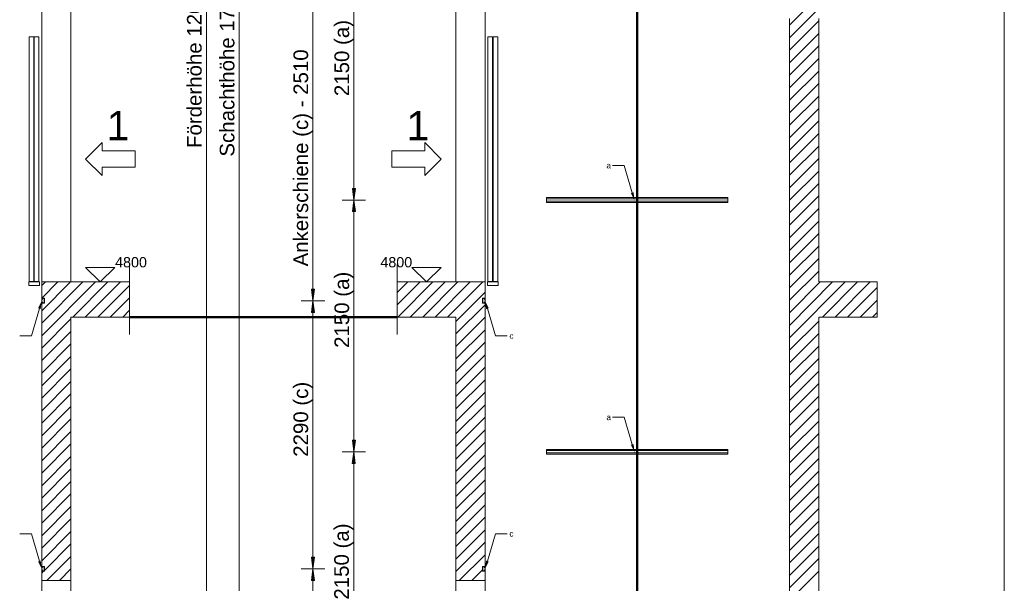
# Model space of a CAD drawing. Extents: x 244 to 994, y 7 to 427.
# Tile 21 of 35: x 551 to 663, y 188 to 253. Entities that reach past the tile are written whole.
import ezdxf
from ezdxf.lldxf.tags import DXFTag

# ---------------------------------------------------------------- set-up
doc = ezdxf.new("R2010")
doc.units = 0
doc.layers.get('0').update_dxf_attribs({"lineweight": 5})
doc.layers.add('4', color=9, linetype='STRICHPUNKT2', lineweight=5, true_color=0x808080)
doc.layers.add('8_Schraffur', color=9, linetype='Continuous', lineweight=5, true_color=0x808080)
doc.layers.add('9', color=7, linetype='Continuous', lineweight=5)
doc.layers.add('_3d_View_', color=7, linetype='Continuous')
doc.layers.add('X_Geometrie', color=3, linetype='Continuous', lineweight=50, true_color=0x00ff00, plot=False)
doc.styles.get("Standard").update_dxf_attribs({"font": 'arial.ttf'})
tags = doc.linetypes.add('fein_strichliert', pattern=[4, 1, -2, 1]).pattern_tags.tags
tags[8:9] = [DXFTag(74, 4), DXFTag(75, 0), DXFTag(340, '0'), DXFTag(46, 0.0), DXFTag(50, 0.0), DXFTag(44, 0.0), DXFTag(45, 0.0)]
tags[6:7] = [DXFTag(74, 4), DXFTag(75, 0), DXFTag(340, '0'), DXFTag(46, 0.0), DXFTag(50, 0.0), DXFTag(44, 0.0), DXFTag(45, 0.0)]
tags[4:5] = [DXFTag(74, 4), DXFTag(75, 0), DXFTag(340, '0'), DXFTag(46, 0.0), DXFTag(50, 0.0), DXFTag(44, 0.0), DXFTag(45, 0.0)]
tags = doc.linetypes.add('STRICHPUNKT2', pattern=[12.7, 6.35, -3.175, 0, -3.175]).pattern_tags.tags
tags[10:11] = [DXFTag(74, 4), DXFTag(75, 0), DXFTag(340, '0'), DXFTag(46, 0.0), DXFTag(50, 0.0), DXFTag(44, 0.0), DXFTag(45, 0.0)]
tags[8:9] = [DXFTag(74, 4), DXFTag(75, 0), DXFTag(340, '0'), DXFTag(46, 0.0), DXFTag(50, 0.0), DXFTag(44, 0.0), DXFTag(45, 0.0)]
tags[6:7] = [DXFTag(74, 4), DXFTag(75, 0), DXFTag(340, '0'), DXFTag(46, 0.0), DXFTag(50, 0.0), DXFTag(44, 0.0), DXFTag(45, 0.0)]
tags[4:5] = [DXFTag(74, 4), DXFTag(75, 0), DXFTag(340, '0'), DXFTag(46, 0.0), DXFTag(50, 0.0), DXFTag(44, 0.0), DXFTag(45, 0.0)]

# ---------------------------------------------------------------- blocks, each defined once
blk = doc.blocks.new('Schraffur-A05LDZLBBH', base_point=(594.04, 188.68))
at = {"color": 0, "lineweight": -2}
for p, q in [((594.04, 220.06), (596.65, 222.68)), ((595.5, 218.68), (599.5, 222.68)), ((598.35, 218.68), (602.35, 222.68)), ((600.7, 218.18), (604.04, 221.51)), ((600.7, 215.33), (604.04, 218.67)), ((600.7, 212.49), (604.04, 215.82)), ((600.7, 209.64), (604.04, 212.97)), ((600.7, 206.79), (604.04, 210.13)), ((600.7, 203.94), (604.04, 207.28)), ((600.7, 201.1), (604.04, 204.43)), ((600.7, 198.25), (604.04, 201.58)), ((600.7, 195.4), (604.04, 198.74)), ((600.7, 192.56), (604.04, 195.89)), ((600.7, 189.71), (604.04, 193.04)), ((602.52, 188.68), (603.73, 189.89))]:
    blk.add_line(p, q, dxfattribs=at)
at = {"color": 0, "linetype": 'fein_strichliert', "lineweight": -2, "ltscale": 0.13}
for p, q in [((594.04, 221.48), (595.23, 222.68)), ((594.08, 218.68), (598.08, 222.68)), ((596.93, 218.68), (600.93, 222.68)), ((599.77, 218.68), (603.77, 222.68)), ((600.7, 216.76), (604.04, 220.09)), ((600.7, 213.91), (604.04, 217.24)), ((600.7, 211.06), (604.04, 214.4)), ((600.7, 208.22), (604.04, 211.55)), ((600.7, 205.37), (604.04, 208.7)), ((600.7, 202.52), (604.04, 205.85)), ((600.7, 199.67), (604.04, 203.01)), ((600.7, 196.83), (604.04, 200.16)), ((600.7, 193.98), (604.04, 197.31)), ((600.7, 191.13), (604.04, 194.47)), ((601.09, 188.68), (604.04, 191.62)), ((603.94, 188.68), (604.04, 188.77))]:
    blk.add_line(p, q, dxfattribs=at)
blk = doc.blocks.new('Schraffur-A05LDZLDBH', base_point=(594.05, 136.01))
at = {"color": 0, "linetype": 'fein_strichliert', "lineweight": -2, "ltscale": 0.13}
for p, q in [((638.7, 251.91), (642.04, 255.24)), ((638.7, 249.06), (642.04, 252.4)), ((638.7, 246.22), (642.04, 249.55)), ((638.7, 243.37), (642.04, 246.7)), ((638.7, 240.52), (642.04, 243.85)), ((638.7, 237.67), (642.04, 241.01)), ((638.7, 234.83), (642.04, 238.16)), ((638.7, 231.98), (642.04, 235.31)), ((638.7, 229.13), (642.04, 232.47)), ((638.7, 226.28), (642.04, 229.62)), ((638.7, 223.44), (642.04, 226.77)), ((638.7, 220.59), (642.04, 223.92)), ((638.7, 217.74), (643.63, 222.68)), ((642.48, 218.68), (646.48, 222.68)), ((645.33, 218.68), (648.7, 222.05)), ((648.18, 218.68), (648.7, 219.2)), ((638.7, 214.9), (642.04, 218.23)), ((638.7, 212.05), (642.04, 215.38)), ((638.7, 209.2), (642.04, 212.53)), ((638.7, 206.35), (642.04, 209.69)), ((638.7, 203.51), (642.04, 206.84)), ((638.7, 200.66), (642.04, 203.99)), ((638.7, 197.81), (642.04, 201.15)), ((638.7, 194.96), (642.04, 198.3)), ((638.7, 192.12), (642.04, 195.45)), ((638.7, 189.27), (642.04, 192.6)), ((638.7, 186.42), (642.04, 189.76))]:
    blk.add_line(p, q, dxfattribs=at)
at = {"color": 0, "lineweight": -2}
for p, q in [((638.7, 250.49), (642.04, 253.82)), ((638.7, 247.64), (642.04, 250.97)), ((638.7, 244.79), (642.04, 248.13)), ((638.7, 241.94), (642.04, 245.28)), ((638.7, 239.1), (642.04, 242.43)), ((638.7, 236.25), (642.04, 239.58)), ((638.7, 233.4), (642.04, 236.74)), ((638.7, 230.56), (642.04, 233.89)), ((638.7, 227.71), (642.04, 231.04)), ((638.7, 224.86), (642.04, 228.19)), ((638.7, 222.01), (642.04, 225.35)), ((638.7, 216.32), (645.06, 222.68)), ((638.7, 219.17), (642.21, 222.68)), ((643.91, 218.68), (647.91, 222.68)), ((646.75, 218.68), (648.7, 220.62)), ((638.7, 213.47), (642.04, 216.81)), ((638.7, 210.62), (642.04, 213.96)), ((638.7, 207.78), (642.04, 211.11)), ((638.7, 204.93), (642.04, 208.26)), ((638.7, 202.08), (642.04, 205.42)), ((638.7, 199.24), (642.04, 202.57)), ((638.7, 196.39), (642.04, 199.72)), ((638.7, 193.54), (642.04, 196.87)), ((638.7, 190.69), (642.04, 194.03)), ((638.7, 187.85), (642.04, 191.18))]:
    blk.add_line(p, q, dxfattribs=at)
blk = doc.blocks.new('Schraffur-A05LDZLRBH', base_point=(553.53, 188.68))
at = {"color": 0, "lineweight": -2}
for p, q in [((553.53, 216.56), (559.64, 222.68)), ((553.53, 219.41), (556.79, 222.68)), ((553.53, 222.26), (553.95, 222.68)), ((558.49, 218.68), (562.49, 222.68)), ((561.33, 218.68), (563.53, 220.87)), ((553.53, 213.72), (556.86, 217.05)), ((553.53, 210.87), (556.86, 214.2)), ((553.53, 208.02), (556.86, 211.35)), ((553.53, 205.17), (556.86, 208.51)), ((553.53, 202.33), (556.86, 205.66)), ((553.53, 199.48), (556.86, 202.81)), ((553.53, 196.63), (556.86, 199.97)), ((553.53, 193.78), (556.86, 197.12)), ((553.53, 190.94), (556.86, 194.27)), ((554.11, 188.68), (556.86, 191.42))]:
    blk.add_line(p, q, dxfattribs=at)
at = {"color": 0, "linetype": 'fein_strichliert', "lineweight": -2, "ltscale": 0.13}
for p, q in [((553.53, 217.99), (558.22, 222.68)), ((553.53, 220.83), (555.37, 222.68)), ((557.06, 218.68), (561.06, 222.68)), ((559.91, 218.68), (563.53, 222.29)), ((562.76, 218.68), (563.53, 219.45)), ((553.53, 215.14), (556.86, 218.47)), ((553.53, 212.29), (556.86, 215.63)), ((553.53, 209.45), (556.86, 212.78)), ((553.53, 206.6), (556.86, 209.93)), ((553.53, 203.75), (556.86, 207.08)), ((553.53, 200.9), (556.86, 204.24)), ((553.53, 198.06), (556.86, 201.39)), ((553.53, 195.21), (556.86, 198.54)), ((553.53, 192.36), (556.86, 195.69)), ((553.83, 189.82), (556.86, 192.85)), ((553.53, 189.51), (553.75, 189.74)), ((555.54, 188.68), (556.86, 190))]:
    blk.add_line(p, q, dxfattribs=at)
blk = doc.blocks.new('Einzeiliger Text-A05LDZNXBH', base_point=(561.89, 224.34))
at = {"color": 0, "lineweight": -2, "insert": (561.89, 225.51), "char_height": 1.1667, "attachment_point": 1}
blk.add_mtext('{\\fArial Unicode MS;4800}', dxfattribs=at)
blk = doc.blocks.new('Einzeiliger Text-A05LDZNZBH', base_point=(560.92, 238.82))
at = {"color": 0, "lineweight": -2, "insert": (560.92, 242.15), "char_height": 3.3333, "attachment_point": 1}
blk.add_mtext('{\\fArial Unicode MS;1}', dxfattribs=at)
blk = doc.blocks.new('Blockreferenz-A05LDZOBBH', base_point=(563.53, 216.68))
at = {"layer": '4', "linetype": 'STRICHPUNKT2', "lineweight": -2, "ltscale": 0.13}
blk.add_line((563.53, 224.68), (563.53, 216.68), dxfattribs=at)
blk = doc.blocks.new('Blockreferenz-A05LDZOFBH', base_point=(558.53, 234.8))
at = {"color": 0, "linetype": 'ByBlock', "lineweight": -2, "ltscale": 0.13}
for p, q in [((558.53, 236.68), (560.4, 238.55)), ((560.4, 237.61), (560.4, 238.55)), ((558.53, 236.68), (560.4, 234.8)), ((560.4, 237.61), (564.16, 237.61)), ((564.16, 235.74), (564.16, 237.61)), ((560.4, 235.74), (564.16, 235.74)), ((560.4, 235.74), (560.4, 234.8))]:
    blk.add_line(p, q, dxfattribs=at)
blk = doc.blocks.new('Blockreferenz-A05LDZOHBH', base_point=(558.53, 222.68))
at = {"color": 0, "linetype": 'ByBlock', "lineweight": -2, "ltscale": 0.13}
for p, q in [((561.86, 224.34), (558.53, 224.34)), ((558.53, 224.34), (560.19, 222.68)), ((560.19, 222.68), (561.86, 224.34))]:
    blk.add_line(p, q, dxfattribs=at)
blk = doc.blocks.new('Blockreferenz-A05LDZORBH', base_point=(553.53, 220.27))
at = {"color": 0, "linetype": 'ByBlock', "lineweight": -2, "ltscale": 0.13}
for p, q in [((553.53, 220.82), (553.53, 220.81)), ((553.53, 220.82), (553.83, 220.82)), ((553.82, 220.81), (553.53, 220.81)), ((553.53, 220.81), (553.53, 220.66)), ((553.53, 220.66), (553.53, 220.42)), ((553.53, 220.66), (553.61, 220.66)), ((553.61, 220.42), (553.53, 220.42)), ((553.53, 220.42), (553.53, 220.28)), ((553.53, 220.28), (553.53, 220.27)), ((553.53, 220.28), (553.82, 220.28)), ((553.83, 220.27), (553.53, 220.27)), ((553.61, 220.66), (553.56, 220.78)), ((553.56, 220.78), (553.79, 220.78)), ((553.56, 220.31), (553.61, 220.42)), ((553.79, 220.31), (553.56, 220.31)), ((553.79, 220.78), (553.79, 220.31)), ((553.82, 220.28), (553.82, 220.81)), ((553.83, 220.82), (553.83, 220.27))]:
    blk.add_line(p, q, dxfattribs=at)
blk = doc.blocks.new('Blockreferenz-A05LDZOTBH', base_point=(553.53, 189.74))
at = {"color": 0, "linetype": 'ByBlock', "lineweight": -2, "ltscale": 0.13}
for p, q in [((553.53, 190.28), (553.53, 190.28)), ((553.53, 190.28), (553.83, 190.28)), ((553.82, 190.28), (553.53, 190.28)), ((553.53, 190.28), (553.53, 190.13)), ((553.53, 190.13), (553.53, 189.89)), ((553.53, 190.13), (553.61, 190.13)), ((553.61, 189.89), (553.53, 189.89)), ((553.53, 189.89), (553.53, 189.74)), ((553.83, 189.74), (553.53, 189.74)), ((553.53, 189.74), (553.53, 189.74)), ((553.53, 189.74), (553.82, 189.74)), ((553.61, 190.13), (553.56, 190.24)), ((553.56, 190.24), (553.79, 190.24)), ((553.56, 189.78), (553.61, 189.89)), ((553.79, 189.78), (553.56, 189.78)), ((553.79, 190.24), (553.79, 189.78)), ((553.82, 189.74), (553.82, 190.28)), ((553.83, 190.28), (553.83, 189.74))]:
    blk.add_line(p, q, dxfattribs=at)
blk = doc.blocks.new('Blockreferenz-A05LDZOZBH', base_point=(552.05, 222.28))
at = {"color": 0, "linetype": 'ByBlock', "lineweight": -2, "ltscale": 0.13}
for p, q in [((552.62, 250.61), (552.09, 250.61)), ((552.09, 250.61), (552.09, 222.74)), ((552.62, 222.74), (552.62, 250.61)), ((553.21, 250.61), (552.67, 250.61)), ((552.67, 250.61), (552.67, 222.74)), ((553.21, 222.74), (553.21, 250.61)), ((553.26, 222.68), (552.05, 222.68)), ((552.05, 222.68), (552.05, 222.28)), ((552.05, 222.28), (553.26, 222.28)), ((552.09, 222.74), (552.62, 222.74)), ((552.67, 222.74), (553.21, 222.74)), ((553.26, 222.28), (553.26, 222.68))]:
    blk.add_line(p, q, dxfattribs=at)
blk = doc.blocks.new('Blockreferenz-A05LDZPVBH', base_point=(611.04, 203.08))
at = {"color": 0, "linetype": 'ByBlock', "lineweight": -2, "ltscale": 0.13}
for p, q in [((611.04, 203.61), (611.04, 203.47)), ((631.7, 203.61), (611.04, 203.61)), ((611.04, 203.47), (611.04, 203.22)), ((611.04, 203.47), (631.7, 203.47)), ((611.04, 203.22), (611.04, 203.08)), ((631.7, 203.22), (611.04, 203.22)), ((611.04, 203.08), (631.7, 203.08)), ((631.7, 203.47), (631.7, 203.61)), ((631.7, 203.22), (631.7, 203.47)), ((631.7, 203.08), (631.7, 203.22))]:
    blk.add_line(p, q, dxfattribs=at)
blk = doc.blocks.new('Blockreferenz-A05LDZPXBH', base_point=(611.04, 231.74))
at = {"color": 0, "linetype": 'ByBlock', "lineweight": -2, "ltscale": 0.13}
for p, q in [((611.04, 232.28), (611.04, 232.13)), ((631.7, 232.28), (611.04, 232.28)), ((631.7, 232.13), (631.7, 232.28)), ((611.04, 232.13), (611.04, 231.89)), ((611.04, 232.13), (631.7, 232.13)), ((611.04, 231.89), (611.04, 231.74)), ((631.7, 231.89), (611.04, 231.89)), ((611.04, 231.74), (631.7, 231.74)), ((631.7, 231.89), (631.7, 232.13)), ((631.7, 231.74), (631.7, 231.89))]:
    blk.add_line(p, q, dxfattribs=at)
blk = doc.blocks.new('MText-A05LDZQHBH', base_point=(617.86, 235.61))
at = {"color": 0, "linetype": 'ByBlock', "lineweight": -2, "ltscale": 0.13, "insert": (617.86, 236.28), "char_height": 0.6667, "attachment_point": 1}
blk.add_mtext('{\\fArial Unicode MS;a}', dxfattribs=at)
blk = doc.blocks.new('MText-A05LDZQNBH', base_point=(617.86, 206.95))
at = {"color": 0, "linetype": 'ByBlock', "lineweight": -2, "ltscale": 0.13, "insert": (617.86, 207.61), "char_height": 0.6667, "attachment_point": 1}
blk.add_mtext('{\\fArial Unicode MS;a}', dxfattribs=at)
blk = doc.blocks.new('Konstruktionshilfslinie-A05LDZQXBH', base_point=(621.37, 112.93))
at = {"color": 0, "linetype": 'ByBlock', "lineweight": -2, "ltscale": 0.5}
blk.add_line((621.37, 414.66), (621.37, 112.93), dxfattribs=at)
blk = doc.blocks.new('Einzeiliger Text-A05LDZR7BH', base_point=(592.11, 224.34))
at = {"color": 0, "lineweight": -2, "insert": (592.11, 225.51), "char_height": 1.1667, "attachment_point": 1}
blk.add_mtext('{\\fArial Unicode MS;4800}', dxfattribs=at)
blk = doc.blocks.new('Einzeiliger Text-A05LDZR9BH', base_point=(595.09, 238.82))
at = {"color": 0, "lineweight": -2, "insert": (595.09, 242.15), "char_height": 3.3333, "attachment_point": 1}
blk.add_mtext('{\\fArial Unicode MS;1}', dxfattribs=at)
blk = doc.blocks.new('MText-A05LDZRFBH', base_point=(606.81, 193.68))
at = {"color": 0, "linetype": 'ByBlock', "lineweight": -2, "ltscale": 0.13, "insert": (606.81, 194.35), "char_height": 0.6667, "attachment_point": 1}
blk.add_mtext('{\\fArial Unicode MS;c}', dxfattribs=at)
blk = doc.blocks.new('MText-A05LDZRJBH', base_point=(606.81, 216.21))
at = {"color": 0, "linetype": 'ByBlock', "lineweight": -2, "ltscale": 0.13, "insert": (606.81, 216.88), "char_height": 0.6667, "attachment_point": 1}
blk.add_mtext('{\\fArial Unicode MS;c}', dxfattribs=at)
blk = doc.blocks.new('Blockreferenz-A05LDZRLBH', base_point=(594.04, 216.68))
at = {"layer": '4', "linetype": 'STRICHPUNKT2', "lineweight": -2, "ltscale": 0.13}
blk.add_line((594.04, 224.68), (594.04, 216.68), dxfattribs=at)
blk = doc.blocks.new('Blockreferenz-A05LDZRPBH', base_point=(593.41, 234.8))
at = {"color": 0, "linetype": 'ByBlock', "lineweight": -2, "ltscale": 0.13}
for p, q in [((597.16, 237.61), (597.16, 238.55)), ((599.04, 236.68), (597.16, 238.55)), ((593.41, 235.74), (593.41, 237.61)), ((597.16, 237.61), (593.41, 237.61)), ((599.04, 236.68), (597.16, 234.8)), ((597.16, 235.74), (593.41, 235.74)), ((597.16, 235.74), (597.16, 234.8))]:
    blk.add_line(p, q, dxfattribs=at)
blk = doc.blocks.new('Blockreferenz-A05LDZRRBH', base_point=(595.7, 222.68))
at = {"color": 0, "linetype": 'ByBlock', "lineweight": -2, "ltscale": 0.13}
for p, q in [((595.7, 224.34), (599.04, 224.34)), ((597.37, 222.68), (595.7, 224.34)), ((599.04, 224.34), (597.37, 222.68))]:
    blk.add_line(p, q, dxfattribs=at)
blk = doc.blocks.new('Blockreferenz-A05LDZRZBH', base_point=(603.73, 220.27))
at = {"color": 0, "linetype": 'ByBlock', "lineweight": -2, "ltscale": 0.13}
for p, q in [((604.04, 220.82), (603.73, 220.82)), ((603.73, 220.82), (603.73, 220.27)), ((603.73, 220.27), (604.04, 220.27)), ((603.74, 220.28), (603.74, 220.81)), ((603.74, 220.81), (604.04, 220.81)), ((604.04, 220.28), (603.74, 220.28)), ((603.78, 220.78), (603.78, 220.31)), ((604, 220.78), (603.78, 220.78)), ((603.78, 220.31), (604, 220.31)), ((603.96, 220.66), (604, 220.78)), ((604.04, 220.66), (603.96, 220.66)), ((603.96, 220.42), (604.04, 220.42)), ((604, 220.31), (603.96, 220.42)), ((604.04, 220.82), (604.04, 220.81)), ((604.04, 220.81), (604.04, 220.66)), ((604.04, 220.66), (604.04, 220.42)), ((604.04, 220.42), (604.04, 220.28)), ((604.04, 220.28), (604.04, 220.27))]:
    blk.add_line(p, q, dxfattribs=at)
blk = doc.blocks.new('Blockreferenz-A05LDZS1BH', base_point=(603.73, 189.74))
at = {"color": 0, "linetype": 'ByBlock', "lineweight": -2, "ltscale": 0.13}
for p, q in [((604.04, 190.28), (603.73, 190.28)), ((603.73, 190.28), (603.73, 189.74)), ((603.73, 189.74), (604.04, 189.74)), ((603.74, 189.74), (603.74, 190.28)), ((603.74, 190.28), (604.04, 190.28)), ((604.04, 189.74), (603.74, 189.74)), ((603.78, 190.24), (603.78, 189.78)), ((604, 190.24), (603.78, 190.24)), ((603.78, 189.78), (604, 189.78)), ((603.96, 190.13), (604, 190.24)), ((604.04, 190.13), (603.96, 190.13)), ((603.96, 189.89), (604.04, 189.89)), ((604, 189.78), (603.96, 189.89)), ((604.04, 190.28), (604.04, 190.28)), ((604.04, 190.28), (604.04, 190.13)), ((604.04, 190.13), (604.04, 189.89)), ((604.04, 189.89), (604.04, 189.74)), ((604.04, 189.74), (604.04, 189.74))]:
    blk.add_line(p, q, dxfattribs=at)
blk = doc.blocks.new('Blockreferenz-A05LDZS7BH', base_point=(604.3, 222.28))
at = {"color": 0, "linetype": 'ByBlock', "lineweight": -2, "ltscale": 0.13}
for p, q in [((604.36, 222.74), (604.36, 250.61)), ((604.36, 250.61), (604.89, 250.61)), ((604.89, 250.61), (604.89, 222.74)), ((604.94, 222.74), (604.94, 250.61)), ((604.94, 250.61), (605.48, 250.61)), ((605.48, 250.61), (605.48, 222.74)), ((604.3, 222.28), (604.3, 222.68)), ((604.3, 222.68), (605.52, 222.68)), ((605.52, 222.28), (604.3, 222.28)), ((604.89, 222.74), (604.36, 222.74)), ((605.48, 222.74), (604.94, 222.74)), ((605.52, 222.68), (605.52, 222.28))]:
    blk.add_line(p, q, dxfattribs=at)
blk = doc.blocks.new('Polygon-A05LDZU5BH', base_point=(584.26, 219.22))
at = {"color": 0, "linetype": 'ByBlock', "lineweight": -2, "ltscale": 0.13}
blk.add_solid([(584.43, 220.54), (584.61, 219.22), (584.26, 219.22)], dxfattribs=at)
blk = doc.blocks.new('Polygon-A05LDZULBH', base_point=(584.26, 190.01))
at = {"color": 0, "linetype": 'ByBlock', "lineweight": -2, "ltscale": 0.13}
blk.add_solid([(584.43, 190.01), (584.26, 191.33), (584.61, 191.33)], dxfattribs=at)
blk = doc.blocks.new('Polygon-A05LDZURBH', base_point=(584.26, 220.54))
at = {"color": 0, "linetype": 'ByBlock', "lineweight": -2, "ltscale": 0.13}
blk.add_solid([(584.43, 220.54), (584.26, 221.86), (584.61, 221.86)], dxfattribs=at)
blk = doc.blocks.new('Polygon-A05LDZUVBH', base_point=(588.9, 202.02))
at = {"color": 0, "linetype": 'ByBlock', "lineweight": -2, "ltscale": 0.13}
blk.add_solid([(589.07, 203.34), (589.25, 202.02), (588.9, 202.02)], dxfattribs=at)
blk = doc.blocks.new('Polygon-A05LDZV9BH', base_point=(588.92, 230.69))
at = {"color": 0, "linetype": 'ByBlock', "lineweight": -2, "ltscale": 0.13}
blk.add_solid([(589.1, 232.01), (589.27, 230.69), (588.92, 230.69)], dxfattribs=at)
blk = doc.blocks.new('Polygon-A05LDZVFBH', base_point=(584.26, 188.69))
at = {"color": 0, "linetype": 'ByBlock', "lineweight": -2, "ltscale": 0.13}
blk.add_solid([(584.43, 190.01), (584.61, 188.69), (584.26, 188.69)], dxfattribs=at)
blk = doc.blocks.new('Polygon-A05LDZVTBH', base_point=(588.92, 232.01))
at = {"color": 0, "linetype": 'ByBlock', "lineweight": -2, "ltscale": 0.13}
blk.add_solid([(589.1, 232.01), (588.92, 233.33), (589.27, 233.33)], dxfattribs=at)
blk = doc.blocks.new('Polygon-A05LDZVVBH', base_point=(588.92, 203.34))
at = {"color": 0, "linetype": 'ByBlock', "lineweight": -2, "ltscale": 0.13}
blk.add_solid([(589.1, 203.34), (588.92, 204.66), (589.27, 204.66)], dxfattribs=at)
blk = doc.blocks.new('3D-Ansicht-Rahmen-A05LDZXLBH', base_point=(484.47, 112.93))
at = {"color": 0, "linetype": 'ByBlock', "lineweight": -2, "ltscale": 0.13}
blk.add_line((663.19, 414.66), (663.19, 112.93), dxfattribs=at)

msp = doc.modelspace()

# ---------------------------------------------------------------- linework, layer by layer
at = {"ltscale": 0.13}
for p, q in [((553.53, 138.68), (553.53, 371.88)), ((604.04, 138.68), (604.04, 371.88)), ((556.86, 275.34), (556.86, 222.68)), ((600.7, 275.34), (600.7, 222.68)), ((638.7, 252.68), (638.7, 222.68)), ((638.7, 252.41), (638.7, 250.68)), ((642.04, 240.31), (642.04, 252.68)), ((642.04, 222.68), (642.04, 252.68)), ((638.7, 250.67), (638.7, 237.44)), ((638.7, 237.04), (638.7, 222.68)), ((642.04, 222.68), (642.04, 237.04)), ((619.89, 235.94), (618.56, 235.94)), ((620.8, 232.84), (619.89, 235.94)), ((553.53, 235.48), (553.53, 235.21)), ((553.53, 222.68), (563.53, 222.68)), ((563.53, 222.68), (563.53, 218.68)), ((604.04, 222.68), (594.04, 222.68)), ((594.04, 222.68), (594.04, 218.68)), ((638.7, 222.68), (638.7, 217.34)), ((648.7, 222.68), (642.04, 222.68)), ((648.7, 222.01), (648.7, 222.68)), ((648.7, 218.68), (648.7, 222.01)), ((553.27, 219.65), (552.35, 216.54)), ((604.3, 219.65), (605.21, 216.54)), ((563.53, 218.68), (556.86, 218.68)), ((594.04, 218.68), (600.7, 218.68)), ((642.04, 217.34), (642.04, 218.68)), ((642.04, 218.68), (648.7, 218.68)), ((552.35, 216.54), (551.02, 216.54)), ((605.21, 216.54), (606.54, 216.54)), ((638.7, 217.34), (638.7, 188.68)), ((642.04, 188.68), (642.04, 217.34)), ((619.89, 207.27), (618.56, 207.27)), ((620.8, 204.17), (619.89, 207.27)), ((552.35, 194.01), (551.02, 194.01)), ((553.27, 190.9), (552.35, 194.01)), ((604.3, 190.9), (605.21, 194.01)), ((605.21, 194.01), (606.54, 194.01)), ((553.53, 188.68), (556.86, 188.68)), ((604.04, 188.68), (600.7, 188.68)), ((638.7, 188.68), (638.7, 158.68)), ((642.04, 158.68), (642.04, 188.68))]:
    msp.add_line(p, q, dxfattribs=at)
at = {"color": 0, "ltscale": 0.13}
for p, q in [((556.86, 218.68), (556.86, 158.68)), ((600.7, 218.68), (600.7, 158.68))]:
    msp.add_line(p, q, dxfattribs=at)
at = {"ltscale": 0.13}
for points in [[(621.07, 231.94), (620.65, 232.79), (620.95, 232.88)], [(553.53, 220.54), (553.12, 219.69), (553.41, 219.6)], [(604.04, 220.54), (604.45, 219.69), (604.15, 219.6)], [(621.07, 203.27), (620.65, 204.13), (620.95, 204.21)], [(553.53, 190.01), (553.12, 190.86), (553.41, 190.95)], [(604.04, 190.01), (604.45, 190.86), (604.15, 190.95)]]:
    msp.add_solid(points, dxfattribs=at)
at = {"layer": '9', "color": 1, "lineweight": 5, "ltscale": 0.13, "true_color": 0xff0000}
for p, q in [((576.03, 138.68), (576.03, 371.88)), ((572.3, 329.34), (572.3, 158.68)), ((589.1, 232.01), (589.1, 260.68)), ((584.43, 220.54), (584.43, 254.01)), ((589.1, 232.01), (588.92, 233.33)), ((588.92, 233.33), (589.27, 233.33)), ((589.27, 233.33), (589.1, 232.01)), ((587.77, 232.01), (590.43, 232.01)), ((587.77, 232.01), (590.43, 232.01)), ((588.92, 230.69), (589.1, 232.01)), ((589.1, 203.34), (589.1, 232.01)), ((589.1, 232.01), (589.27, 230.69)), ((589.27, 230.69), (588.92, 230.69)), ((584.43, 220.54), (584.26, 221.86)), ((584.26, 221.86), (584.61, 221.86)), ((584.61, 221.86), (584.43, 220.54)), ((583.1, 220.54), (585.77, 220.54)), ((583.1, 220.54), (585.77, 220.54)), ((584.26, 219.22), (584.43, 220.54)), ((584.43, 220.54), (584.61, 219.22)), ((584.43, 190.01), (584.43, 220.54)), ((584.61, 219.22), (584.26, 219.22)), ((588.92, 204.66), (589.27, 204.66)), ((589.1, 203.34), (588.92, 204.66)), ((589.27, 204.66), (589.1, 203.34)), ((587.74, 203.34), (590.41, 203.34)), ((587.77, 203.34), (590.43, 203.34)), ((588.9, 202.02), (589.07, 203.34)), ((589.07, 203.34), (589.25, 202.02)), ((589.07, 174.68), (589.07, 203.34)), ((589.25, 202.02), (588.9, 202.02)), ((584.43, 190.01), (584.26, 191.33)), ((584.26, 191.33), (584.61, 191.33)), ((584.61, 191.33), (584.43, 190.01)), ((583.1, 190.01), (585.77, 190.01)), ((583.1, 190.01), (585.77, 190.01)), ((584.26, 188.69), (584.43, 190.01)), ((584.43, 156.54), (584.43, 190.01)), ((584.43, 190.01), (584.61, 188.69)), ((584.61, 188.69), (584.26, 188.69))]:
    msp.add_line(p, q, dxfattribs=at)
at = {"layer": 'X_Geometrie', "ltscale": 0.5}
msp.add_line((563.53, 218.68), (594.04, 218.68), dxfattribs=at)

# ---------------------------------------------------------------- block references
at = {"ltscale": 0.13}
for name, p in [('Blockreferenz-A05LDZOZBH', (552.05, 222.28)), ('Blockreferenz-A05LDZS7BH', (604.3, 222.28)), ('Einzeiliger Text-A05LDZNZBH', (560.92, 238.82)), ('Einzeiliger Text-A05LDZR9BH', (595.09, 238.82)), ('Blockreferenz-A05LDZOFBH', (558.53, 234.8)), ('Blockreferenz-A05LDZRPBH', (593.41, 234.8)), ('MText-A05LDZQHBH', (617.86, 235.61)), ('Blockreferenz-A05LDZPXBH', (611.04, 231.74)), ('Einzeiliger Text-A05LDZNXBH', (561.89, 224.34)), ('Einzeiliger Text-A05LDZR7BH', (592.11, 224.34)), ('Blockreferenz-A05LDZOHBH', (558.53, 222.68)), ('Blockreferenz-A05LDZOBBH', (563.53, 216.68)), ('Blockreferenz-A05LDZRLBH', (594.04, 216.68)), ('Blockreferenz-A05LDZRRBH', (595.7, 222.68)), ('Blockreferenz-A05LDZORBH', (553.53, 220.27)), ('Blockreferenz-A05LDZRZBH', (603.73, 220.27)), ('MText-A05LDZRJBH', (606.81, 216.21)), ('MText-A05LDZQNBH', (617.86, 206.95)), ('Blockreferenz-A05LDZPVBH', (611.04, 203.08)), ('MText-A05LDZRFBH', (606.81, 193.68)), ('Blockreferenz-A05LDZOTBH', (553.53, 189.74)), ('Blockreferenz-A05LDZS1BH', (603.73, 189.74))]:
    msp.add_blockref(name, p, dxfattribs=at)
at = {"layer": '8_Schraffur', "color": 3, "ltscale": 0.13, "true_color": 0x00ff00}
for name, p in [('Schraffur-A05LDZLDBH', (594.05, 136.01)), ('Schraffur-A05LDZLRBH', (553.53, 188.68)), ('Schraffur-A05LDZLBBH', (594.04, 188.68))]:
    msp.add_blockref(name, p, dxfattribs=at)
at = {"layer": '9', "color": 1, "lineweight": 5, "ltscale": 0.13, "true_color": 0xff0000}
for name, p in [('Polygon-A05LDZVTBH', (588.92, 232.01)), ('Polygon-A05LDZV9BH', (588.92, 230.69)), ('Polygon-A05LDZURBH', (584.26, 220.54)), ('Polygon-A05LDZU5BH', (584.26, 219.22)), ('Polygon-A05LDZVVBH', (588.92, 203.34)), ('Polygon-A05LDZUVBH', (588.9, 202.02)), ('Polygon-A05LDZULBH', (584.26, 190.01)), ('Polygon-A05LDZVFBH', (584.26, 188.69))]:
    msp.add_blockref(name, p, dxfattribs=at)
at = {"layer": '_3d_View_', "color": 7, "linetype": 'Continuous', "lineweight": 13}
msp.add_blockref('3D-Ansicht-Rahmen-A05LDZXLBH', (484.47, 112.93), dxfattribs=at)
at = {"layer": 'X_Geometrie', "ltscale": 0.5}
msp.add_blockref('Konstruktionshilfslinie-A05LDZQXBH', (621.37, 112.93), dxfattribs=at)

# ---------------------------------------------------------------- texts
at = {"layer": '9', "color": 5, "lineweight": 5, "ltscale": 0.13, "true_color": 0x0000ff, "char_height": 1.6667, "attachment_point": 1, "rotation": 90}
for s, insert in [('{\\fArial;Förderhöhe 12080}', (570.08, 237.93)), ('{\\fArial;Schachthöhe 17490}', (573.81, 236.95)), ('{\\fArial;2150 (a)}', (586.88, 243.84)), ('{\\fArial;Ankerschiene (c) - 2510}', (582.21, 224.45)), ('{\\fArial;2150 (a)}', (586.88, 215.17)), ('{\\fArial;2290 (c)}', (582.21, 202.77)), ('{\\fArial;2150 (a)}', (586.85, 186.51))]:
    msp.add_mtext(s, dxfattribs=dict(at, insert=insert))

doc.saveas('drawing.dxf')
